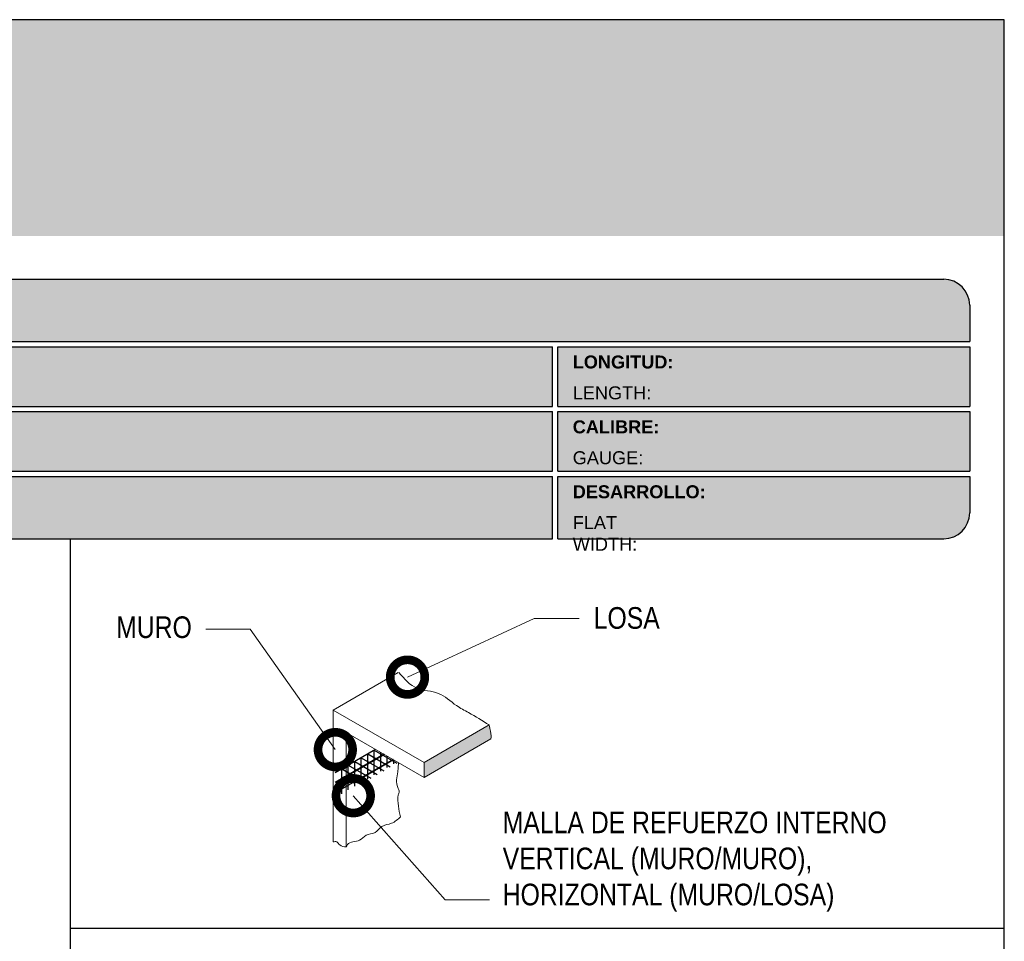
# Model space of a CAD drawing. Header units: millimetres. Extents: x 0 to 30, y 0 to 35.5.
# Tile 5 of 5: x 14.2 to 25.6, y 20.9 to 31.6. Entities that reach past the tile are written whole.
import ezdxf

# ---------------------------------------------------------------- set-up
doc = ezdxf.new("R2010")
doc.units = ezdxf.units.MM
doc.linetypes.add('DASHED2', pattern=[9.524999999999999, 6.35, -3.175])
for name, color, linetype, lineweight in [('CONSTRUPANEL', 170, 'Continuous', 20), ('hatch', 252, 'Continuous', 0), ('LAMINA ACCESORIOS', 1, 'Continuous', 30), ('TEXTO', 7, 'DASHED2', 0), ('TEXTO CUADRO DATOS', 251, 'Continuous', 0)]:
    doc.layers.add(name, color=color, linetype=linetype, lineweight=lineweight)
doc.styles.add('Erika', font='techl___.ttf', dxfattribs={"height": 0.25})
doc.styles.get("Standard").update_dxf_attribs({"font": 'arial.ttf'})
doc.dimstyles.new('Erika', dxfattribs={"dimtxt": 0.25, "dimasz": 0.8, "dimexe": 0.5, "dimexo": 0.5, "dimgap": 0, "dimtad": 0, "dimlfac": 0.1, "dimzin": 1, "dimdsep": 46, "dimtxsty": 'Erika', "dimblk": 'DOTSMALL', "dimcen": 2.5, "dimse1": 1, "dimse2": 1, "dimclrd": 252, "dimclre": 252, "dimclrt": 256, "dimadec": 0, "dimazin": 0, "dimtfac": 1, "dimtmove": 0, "dimatfit": 3, "dimldrblk": 'DOTSMALL', "dimfxl": 1, "dimlwd": 0, "dimlwe": 0, "dimarcsym": 0})

# ---------------------------------------------------------------- blocks, each defined once
blk = doc.blocks.new('LOGO 1')
h = blk.add_hatch(color=7)
h.set_gradient(color1=(255, 255, 255), color2=(0, 0, 255), rotation=180, tint=1)
h.paths.add_polyline_path([(362.633524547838, 273.3012676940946), (362.633524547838, 270.8012676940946), (384.2235245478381, 270.8012676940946), (384.2235245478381, 273.3012676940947)])
at = {"true_color": 0xffffff}
h = blk.add_hatch(color=7, dxfattribs=at)
edge = h.paths.add_edge_path()
edge.add_arc((364.057378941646, 271.7212676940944), 0.3299999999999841, -89.99999999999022, 9.890754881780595e-12, ccw=False)
edge.add_line((364.0573789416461, 271.3912676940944), (363.3973789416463, 271.3912676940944))
edge.add_arc((363.3973789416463, 271.7212676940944), 0.3299999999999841, 179.9999999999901, 269.9999999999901, ccw=False)
edge.add_line((363.0673789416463, 271.7212676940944), (363.0673789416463, 272.3812676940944))
edge.add_arc((363.3973789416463, 272.3812676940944), 0.3299999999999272, 90, 180, ccw=False)
edge.add_line((363.3973789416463, 272.7112676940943), (364.0573789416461, 272.7112676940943))
edge.add_arc((364.0573789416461, 272.3812676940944), 0.3299999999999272, 0, 90, ccw=False)
edge.add_line((364.387378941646, 272.3812676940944), (364.387378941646, 271.7212676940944))
edge = h.paths.add_edge_path(flags=16)
edge.add_arc((364.0573789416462, 271.7212676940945), 0.2887500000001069, 269.9999999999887, 359.9999999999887, ccw=False)
edge.add_line((364.0573789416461, 271.4325176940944), (363.3973789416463, 271.4325176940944))
edge.add_arc((363.3973789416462, 271.7212676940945), 0.2887500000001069, 180.0000000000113, 270.0000000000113, ccw=False)
edge.add_line((363.1086289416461, 271.7212676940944), (363.1086289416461, 272.3812676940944))
edge.add_arc((363.3973789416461, 272.3812676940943), 0.28875000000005, 89.99999999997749, 179.9999999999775, ccw=False)
edge.add_line((363.3973789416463, 272.6700176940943), (364.0573789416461, 272.6700176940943))
edge.add_arc((364.0573789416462, 272.3812676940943), 0.28875000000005, 2.262368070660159e-11, 90.00000000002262, ccw=False)
edge.add_line((364.3461289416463, 272.3812676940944), (364.3461289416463, 271.7212676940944))
for color, points in [(30, [(364.0980555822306, 272.0718926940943), (364.3048789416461, 272.0718926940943), (364.3048789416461, 272.3812676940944, 0.4142135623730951), (364.0573789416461, 272.6287676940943), (363.3973789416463, 272.6287676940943, 0.4142135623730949), (363.1498789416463, 272.3812676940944), (363.1498789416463, 272.0718926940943), (363.3567023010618, 272.0718926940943, -0.9459053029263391)]), (170, [(364.3048789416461, 271.7212676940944), (364.3048789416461, 272.0306426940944), (364.0980555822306, 272.0306426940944, -0.9459053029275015), (363.3567023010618, 272.0306426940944), (363.1498789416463, 272.0306426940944), (363.1498789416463, 271.7212676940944, 0.4142135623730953), (363.3973789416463, 271.4737676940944), (364.057378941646, 271.4737676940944, 0.4142135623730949)])]:
    blk.add_hatch(color=color).paths.add_polyline_path(points)
h = blk.add_hatch(color=7, dxfattribs=at)
h.paths.add_polyline_path([(363.3561289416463, 272.0512676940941, 1), (364.0986289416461, 272.0512676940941, 1)])
h.paths.add_polyline_path([(364.0602079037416, 272.0512676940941, -1), (363.3945499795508, 272.0512676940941, -1)], flags=16)
h = blk.add_hatch(color=252)
h.set_gradient(color1=(132, 132, 132), rotation=70.00000000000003, tint=1, name='SPHERICAL')
h.paths.add_polyline_path([(364.0602079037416, 272.0512676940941, 1), (363.3945499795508, 272.0512676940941, 1)])
blk.add_hatch(color=7, dxfattribs=at).paths.add_polyline_path([(364.8420585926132, 272.4104305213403), (365.4501879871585, 272.4104305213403), (365.4501879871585, 272.2247109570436), (365.119665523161, 272.2247109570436), (365.119665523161, 272.1719110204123), (365.4501879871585, 272.1719110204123), (365.4501879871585, 272.00471122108), (365.119665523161, 272.00471122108), (365.119665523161, 271.8609844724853), (364.8420585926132, 271.8609844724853)])
h = blk.add_hatch(color=7, dxfattribs=at)
h.paths.add_polyline_path([(365.620750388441, 272.4104305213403), (365.4485062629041, 271.8609844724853), (365.7332546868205, 271.8609844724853), (365.7479187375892, 271.934277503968), (365.9266795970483, 271.934277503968), (365.9413436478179, 271.8609844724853), (366.2260920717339, 271.8609844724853), (366.0538479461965, 272.4104305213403)])
h.paths.add_polyline_path([(365.837299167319, 272.2366800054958), (365.8906148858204, 272.0814774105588), (365.7839834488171, 272.0814774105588)], flags=16)
h = blk.add_hatch(color=7, dxfattribs=at)
h.paths.add_polyline_path([(366.9358659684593, 272.4104305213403), (366.6709453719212, 272.4104305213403), (366.6709453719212, 272.1991139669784), (366.5221127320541, 272.4104305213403), (366.2395855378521, 272.4104305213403), (366.2395855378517, 271.8609844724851), (366.5045061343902, 271.8609844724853), (366.5045061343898, 272.1071001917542), (366.6947223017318, 271.8609844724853), (366.9358659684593, 271.8609844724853)])
h.paths.add_polyline_path([(367.4970415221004, 272.4140725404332, 0.09403921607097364), (367.2339520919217, 272.4140725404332, 0.3497782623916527), (367.0006865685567, 272.2074327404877, 0.09737279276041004), (367.0006865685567, 272.0639822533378, 0.3497782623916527), (367.2339520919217, 271.8573424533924, 0.09403921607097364), (367.4970415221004, 271.8573424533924, 0.3497782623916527), (367.7303070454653, 272.0639822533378, 0.09737279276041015), (367.7303070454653, 272.2074327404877, 0.3497782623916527)])
h.paths.add_polyline_path([(367.2999959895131, 272.2148320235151, -0.3799377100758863), (367.4309976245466, 272.2148320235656, -0.158874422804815), (367.4503779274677, 272.1817168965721, -0.1263576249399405), (367.44577155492, 272.0572845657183, -0.2142742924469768), (367.4126854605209, 272.0188340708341, -0.2226123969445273), (367.318308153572, 272.0188340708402, -0.2142742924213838), (367.2852220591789, 272.0572845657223, -0.1263576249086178), (367.2806156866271, 272.1817168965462, -0.1588744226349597)], flags=16)
h.paths.add_polyline_path([(368.0775589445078, 272.2601931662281), (368.1276424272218, 272.2601931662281, -0.05869489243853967), (368.3904870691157, 272.2278050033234), (368.3904870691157, 272.3881713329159, 0.06395994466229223), (368.1046346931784, 272.4264429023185, 0.04691611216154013), (367.9730899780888, 272.4140725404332, 0.2229690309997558), (367.7857619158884, 272.3139728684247, 0.1654172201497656), (367.7667124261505, 272.182419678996, 0.1952229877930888), (367.8161538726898, 272.1004656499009, 0.07724634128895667), (367.887655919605, 272.0635888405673, 0.08066867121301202), (367.9607834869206, 272.0517133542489), (368.0895714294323, 272.0517133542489, -1), (368.0895714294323, 272.0112218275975), (368.0394879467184, 272.0112218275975, -0.05869489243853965), (367.7766433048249, 272.0436099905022), (367.7766433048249, 271.8832436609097, 0.0639599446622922), (368.0624956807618, 271.8449720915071, 0.04691611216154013), (368.1940403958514, 271.8573424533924, 0.2229690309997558), (368.3813684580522, 271.9574421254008, 0.2091142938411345), (368.391184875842, 272.1225548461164, 0.1301021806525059), (368.3636451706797, 272.1610969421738, 0.09267767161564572), (368.2794744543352, 272.2078261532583, 0.08066867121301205), (368.2063468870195, 272.2197016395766), (368.0775589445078, 272.2197016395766, -1)])
h.paths.add_polyline_path([(369.0017330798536, 272.4104305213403), (368.5686355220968, 272.4104305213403), (368.3963913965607, 271.8609844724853), (368.6811398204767, 271.8609844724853), (368.6958038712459, 271.934277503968), (368.8745647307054, 271.934277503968), (368.8892287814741, 271.8609844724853), (369.1739772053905, 271.8609844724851)])
h.paths.add_polyline_path([(368.7851843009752, 272.2366800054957), (368.8385000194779, 272.0814774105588), (368.7318685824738, 272.0814774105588)], flags=16)
at = {"color": 7, "true_color": 0xffffff}
for points in [[(364.387378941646, 271.7212676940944, -0.414213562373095), (364.0573789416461, 271.3912676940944), (363.3973789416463, 271.3912676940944, -0.414213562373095), (363.0673789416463, 271.7212676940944), (363.0673789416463, 272.3812676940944, -0.414213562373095), (363.3973789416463, 272.7112676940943), (364.0573789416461, 272.7112676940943, -0.4142135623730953), (364.387378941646, 272.3812676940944)], [(364.3461289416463, 271.7212676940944, -0.4142135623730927), (364.0573789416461, 271.4325176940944), (363.3973789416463, 271.4325176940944, -0.4142135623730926), (363.1086289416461, 271.7212676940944), (363.1086289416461, 272.3812676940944, -0.414213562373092), (363.3973789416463, 272.6700176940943), (364.0573789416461, 272.6700176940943, -0.4142135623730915), (364.3461289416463, 272.3812676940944)], [(367.7303070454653, 272.2074327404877, 0.3497782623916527), (367.4970415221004, 272.4140725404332, 0.09403921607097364), (367.2339520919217, 272.4140725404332, 0.3497782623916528), (367.0006865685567, 272.2074327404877, 0.09737279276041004), (367.0006865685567, 272.0639822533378, 0.3497782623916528), (367.2339520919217, 271.8573424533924, 0.09403921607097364), (367.4970415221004, 271.8573424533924, 0.3497782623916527), (367.7303070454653, 272.0639822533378, 0.09737279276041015)], [(368.3637508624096, 272.1610094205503, 0.09280978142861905), (368.2794744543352, 272.2078261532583, 0.08066867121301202), (368.2063468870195, 272.2197016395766), (368.0775589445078, 272.2197016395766, -0.9999999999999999), (368.0775589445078, 272.2601931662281), (368.1276424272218, 272.2601931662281, -0.05869489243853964), (368.3904870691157, 272.2278050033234), (368.3904870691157, 272.3881713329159, 0.06395994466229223), (368.1046346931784, 272.4264429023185, 0.04691611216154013), (367.9730899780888, 272.4140725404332, 0.2229690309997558), (367.7857619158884, 272.3139728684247, 0.1654172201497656), (367.7667124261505, 272.182419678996, 0.1952229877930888), (367.8161538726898, 272.1004656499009, 0.07724634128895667), (367.887655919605, 272.0635888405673, 0.08066867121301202), (367.9607834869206, 272.0517133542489), (368.0895714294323, 272.0517133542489, -0.9999999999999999), (368.0895714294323, 272.0112218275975), (368.0394879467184, 272.0112218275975, -0.05869489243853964), (367.7766433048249, 272.0436099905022), (367.7766433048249, 271.8832436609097, 0.06395994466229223), (368.0624956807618, 271.8449720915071, 0.04691611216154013), (368.1940403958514, 271.8573424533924, 0.2229690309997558), (368.3813684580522, 271.9574421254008, 0.2091142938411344), (368.391184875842, 272.1225548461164, 0.1341802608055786)], [(367.2852220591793, 272.0572845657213, 0.2142742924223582), (367.318308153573, 272.0188340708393, 0.2226123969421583), (367.4126854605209, 272.0188340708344, 0.2142742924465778), (367.44577155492, 272.0572845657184, 0.1263576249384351), (367.4503779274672, 272.1817168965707, 0.1588744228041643), (367.4309976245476, 272.2148320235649, 0.379937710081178), (367.2999959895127, 272.2148320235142, 0.1588744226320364), (367.2806156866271, 272.1817168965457, 0.1263576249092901)]]:
    blk.add_lwpolyline(points, format="xyb", close=True, dxfattribs=at)
at = {"color": 30}
blk.add_lwpolyline([(364.3048789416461, 272.0718926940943), (364.3048789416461, 272.3812676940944, 0.414213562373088), (364.0573789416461, 272.6287676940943), (363.3973789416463, 272.6287676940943, 0.4142135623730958), (363.1498789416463, 272.3812676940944), (363.1498789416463, 272.0718926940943), (363.3567023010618, 272.0718926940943, -0.9459053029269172), (364.0980555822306, 272.0718926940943)], format="xyb", close=True, dxfattribs=at)
at = {"color": 7, "true_color": 0xffffff}
for points in [[(364.8420585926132, 272.4104305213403), (365.4501879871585, 272.4104305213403), (365.4501879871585, 272.2247109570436), (365.119665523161, 272.2247109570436), (365.119665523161, 272.1719110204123), (365.4501879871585, 272.1719110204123), (365.4501879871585, 272.00471122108), (365.119665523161, 272.00471122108), (365.119665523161, 271.8609844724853), (364.8420585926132, 271.8609844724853)], [(365.7332546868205, 271.8609844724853), (365.4485062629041, 271.8609844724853), (365.620750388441, 272.4104305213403), (366.0538479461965, 272.4104305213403), (366.2260920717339, 271.8609844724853), (365.9413436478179, 271.8609844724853), (365.9266795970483, 271.934277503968), (365.7479187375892, 271.934277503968)], [(366.5045061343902, 272.1071001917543), (366.5045061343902, 271.8609844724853), (366.2395855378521, 271.8609844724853), (366.2395855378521, 272.4104305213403), (366.5221127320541, 272.4104305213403), (366.6709453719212, 272.1991139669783), (366.6709453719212, 272.4104305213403), (366.9358659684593, 272.4104305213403), (366.9358659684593, 271.8609844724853), (366.6947223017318, 271.8609844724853)], [(368.8745647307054, 271.934277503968), (368.8892287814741, 271.8609844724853), (369.1739772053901, 271.8609844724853), (369.0017330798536, 272.4104305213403), (368.5686355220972, 272.4104305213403), (368.3963913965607, 271.8609844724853), (368.6811398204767, 271.8609844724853), (368.6958038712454, 271.934277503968)], [(365.7839834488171, 272.0814774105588), (365.837299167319, 272.2366800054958), (365.8906148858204, 272.0814774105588)], [(368.8385000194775, 272.0814774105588), (368.7851843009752, 272.2366800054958), (368.7318685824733, 272.0814774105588)]]:
    blk.add_lwpolyline(points, close=True, dxfattribs=at)
at = {"color": 170}
blk.add_lwpolyline([(363.3567023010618, 272.0306426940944, 0.9459053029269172), (364.0980555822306, 272.0306426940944), (364.3048789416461, 272.0306426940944), (364.3048789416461, 271.7212676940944, -0.4142135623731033), (364.0573789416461, 271.4737676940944), (363.3973789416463, 271.4737676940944, -0.414213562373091), (363.1498789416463, 271.7212676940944), (363.1498789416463, 272.0306426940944)], format="xyb", close=True, dxfattribs=at)
at = {"color": 7, "true_color": 0xffffff}
for radius in [0.3712499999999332, 0.332828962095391]:
    blk.add_circle((363.7273789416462, 272.0512676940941), radius, dxfattribs=at)
at = {"color": 254, "insert": (366.4315877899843, 271.623287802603), "char_height": 0.22, "width": 5.448476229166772, "attachment_point": 1}
blk.add_mtext('{\\fBookman Old Style|b1|i1|c0|p18;\\C255;\\c16777215;Aisla. Protege. Ahorra}', dxfattribs=at)
blk = doc.blocks.new('_DotSmall')
at = {"color": 0, "linetype": 'ByBlock', "const_width": 0.5}
blk.add_lwpolyline([(-0.0625, 0, 1), (0.0625, 0, 1)], format="xyb", close=True, dxfattribs=at)

msp = doc.modelspace()

# ---------------------------------------------------------------- hatches: boundary and pattern name
at = {"true_color": 0xb3b3b3}
msp.add_hatch(color=253, dxfattribs=at).paths.add_polyline_path([(25.18823200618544, 27.87273601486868), (25.18823200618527, 28.2927360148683, 0.4142135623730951), (24.88823200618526, 28.59273601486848), (4.698232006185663, 28.59273601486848, 0.4142135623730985), (4.398232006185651, 28.29273601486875), (4.398232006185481, 27.87273601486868)])
h = msp.add_hatch(color=253, dxfattribs=at)
h.paths.add_polyline_path([(4.398232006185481, 27.81273601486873), (4.398232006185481, 27.12273601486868), (20.36772348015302, 27.12273601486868), (20.36772348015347, 27.81273601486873)])
h.paths.add_polyline_path([(20.36772348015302, 26.37273601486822), (20.36772348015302, 27.06273601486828), (4.398232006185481, 27.06273601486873), (4.398232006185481, 26.37273601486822)])
h.paths.add_polyline_path([(20.36772348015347, 25.59273601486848), (20.36772348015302, 26.31273601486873), (4.398232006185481, 26.31273601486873), (4.398232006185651, 25.89273601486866, 0.4142135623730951), (4.698232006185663, 25.59273601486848)])
h.paths.add_polyline_path([(20.42772348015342, 26.31273601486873), (20.42772348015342, 25.59273601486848), (24.88823200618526, 25.59273601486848, 0.4142135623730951), (25.18823200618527, 25.89273601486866), (25.18823200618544, 26.31273601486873)])
h.paths.add_polyline_path([(20.42772348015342, 27.06273601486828), (20.42772348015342, 26.37273601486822), (25.18823200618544, 26.37273601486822), (25.18823200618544, 27.06273601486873)])
h.paths.add_polyline_path([(20.42772348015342, 27.81273601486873), (20.42772348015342, 27.12273601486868), (25.18823200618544, 27.12273601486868), (25.18823200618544, 27.81273601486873)])
at = {"layer": 'hatch', "linetype": 'Continuous'}
h = msp.add_hatch(dxfattribs=at)
h.set_pattern_fill('HONEY', color=256, scale=0.3)
h.set_pattern_definition([(0, (-393.4120299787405, -2763.710795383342), (0.05624999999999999, 0.03247595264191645), [0.0375, -0.075]), (120, (-393.4120299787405, -2763.710795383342), (-0.05624999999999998, 0.03247595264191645), [0.03749999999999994, -0.07499999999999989]), (59.99999999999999, (-393.4120299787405, -2763.710795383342), (1.249000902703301e-17, 0.0649519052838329), [-0.075, 0.0375])])
edge = h.paths.add_edge_path()
edge.add_spline(control_points=[(5.152912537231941, 20.98409083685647), (5.145949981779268, 21.01114310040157), (5.125341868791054, 21.09121371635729), (5.156963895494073, 21.21618297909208), (5.204585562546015, 21.36383977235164), (5.04645122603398, 21.58719056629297), (5.103887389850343, 21.95044223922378), (5.086732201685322, 22.34672115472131), (5.292809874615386, 22.65110770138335), (5.05990256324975, 23.08822675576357), (5.11842459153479, 23.5464714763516), (5.172790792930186, 23.89184064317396), (5.187093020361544, 23.98269761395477)], knot_values=[0, 0, 0, 0, 0.08278835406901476, 0.245041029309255, 0.3812774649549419, 0.5193559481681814, 1.007405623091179, 1.41851511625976, 1.706842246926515, 1.99947423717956, 2.774673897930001, 3.051408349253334, 3.051408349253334, 3.051408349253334, 3.051408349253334], degree=3, periodic=0)
edge.add_line((5.187093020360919, 23.98269761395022), (5.069565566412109, 24.05744857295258))
edge.add_spline(control_points=[(5.069565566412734, 24.05744857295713), (5.055263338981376, 23.96659160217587), (5.000897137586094, 23.62122243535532), (4.942375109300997, 23.16297771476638), (5.175282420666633, 22.72585866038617), (4.969204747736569, 22.42147211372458), (4.986359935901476, 22.02519319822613), (4.928923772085, 21.66194152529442), (5.087058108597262, 21.43859073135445), (5.03943644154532, 21.29093393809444), (5.007814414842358, 21.16596467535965), (5.028422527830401, 21.08589405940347), (5.035385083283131, 21.05884179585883)], knot_values=[0, 0, 0, 0, 0.2767344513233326, 1.051934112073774, 1.34456610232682, 1.632893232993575, 2.044002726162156, 2.532052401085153, 2.670130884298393, 2.80636731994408, 2.96861999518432, 3.051408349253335, 3.051408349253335, 3.051408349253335, 3.051408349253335], degree=3, periodic=0)
edge.add_line((5.035385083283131, 21.05884179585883), (5.152912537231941, 20.98409083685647))
edge = h.paths.add_edge_path()
edge.add_spline(control_points=[(5.187093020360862, 23.98269761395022), (5.2444074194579, 23.98317687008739), (5.348596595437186, 23.98404808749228), (5.503473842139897, 24.14041277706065), (5.855276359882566, 24.08628896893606), (6.1431382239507, 24.32989256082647), (6.440860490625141, 24.4583615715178), (6.643575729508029, 24.46352840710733), (6.810151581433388, 24.55464546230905), (6.953190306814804, 24.61668097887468), (7.097020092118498, 24.68463688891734), (7.279965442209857, 24.68973786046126), (7.401499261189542, 24.76454175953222), (7.486574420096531, 24.81690540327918)], knot_values=[0, 0, 0, 0, 0.1649725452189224, 0.2998959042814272, 0.6170643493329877, 1.115293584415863, 1.370764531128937, 1.581038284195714, 1.706580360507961, 1.93316834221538, 2.052752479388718, 2.177980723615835, 2.470196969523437, 2.470196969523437, 2.470196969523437, 2.470196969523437], degree=3, periodic=0)
edge.add_line((7.486574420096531, 24.81690540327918), (7.367561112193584, 24.89260140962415))
edge.add_spline(control_points=[(7.367561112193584, 24.89260140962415), (7.282485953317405, 24.84023776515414), (7.160952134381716, 24.76543386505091), (6.978006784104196, 24.76033289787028), (6.83417699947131, 24.69237697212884), (6.691138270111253, 24.63034154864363), (6.524562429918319, 24.53922421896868), (6.321847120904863, 24.53405902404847), (6.024125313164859, 24.40557927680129), (5.736260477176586, 24.16204521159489), (5.384464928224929, 24.21600598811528), (5.229909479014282, 24.06024297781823), (5.126334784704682, 24.05843792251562), (5.069565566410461, 24.05744857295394)], knot_values=[0, 0, 0, 0, 0.2922162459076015, 0.4174444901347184, 0.5370286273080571, 0.763616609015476, 0.8891586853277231, 1.0994324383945, 1.354903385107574, 1.853132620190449, 2.17030106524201, 2.305224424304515, 2.468869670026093, 2.468869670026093, 2.468869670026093, 2.468869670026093], degree=3, periodic=0)
edge.add_line((5.069565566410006, 24.05744857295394), (5.187093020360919, 23.98269761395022))
edge = h.paths.add_edge_path()
edge.add_spline(control_points=[(12.63683582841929, 24.20929182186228), (12.64903016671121, 24.23782756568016), (12.69761827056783, 24.32641722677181), (12.89857679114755, 24.32213706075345), (13.08882914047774, 24.35997669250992), (13.19540477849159, 24.52259031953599), (13.38076665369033, 24.50611042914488), (13.54926125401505, 24.54142337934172), (13.71069985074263, 24.62243475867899), (13.8233559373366, 24.69108266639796), (13.94201667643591, 24.71527283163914), (13.95201304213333, 24.74261744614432)], knot_values=[0.04585456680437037, 0.04585456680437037, 0.04585456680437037, 0.04585456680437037, 0.1345598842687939, 0.3494367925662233, 0.5653843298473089, 0.7015898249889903, 0.8767295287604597, 1.067799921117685, 1.226826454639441, 1.401324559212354, 1.505118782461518, 1.505118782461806, 1.505118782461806, 1.505118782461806], degree=3, periodic=0)
edge.add_line((13.95201304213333, 24.74261744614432), (13.83299973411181, 24.81831345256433))
edge.add_spline(control_points=[(13.8329997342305, 24.81831345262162), (13.82300336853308, 24.79096883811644), (13.70434262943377, 24.76677867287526), (13.5916865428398, 24.69813076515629), (13.43024794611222, 24.61711938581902), (13.2617533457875, 24.58180643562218), (13.07639147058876, 24.59828632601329), (12.96981583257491, 24.43567269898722), (12.80847019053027, 24.4035823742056), (12.67868344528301, 24.40125451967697), (12.63683582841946, 24.39173051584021)], knot_values=[0.2207137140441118, 0.2207137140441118, 0.2207137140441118, 0.2207137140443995, 0.3245079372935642, 0.4990060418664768, 0.6580325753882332, 0.849102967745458, 1.024242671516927, 1.160448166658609, 1.376395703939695, 1.505118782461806, 1.505118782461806, 1.505118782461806, 1.505118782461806], degree=3, periodic=0)
edge.add_line((12.63683582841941, 24.39173051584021), (12.63683582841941, 24.20929182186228))
edge = h.paths.add_edge_path()
edge.add_spline(control_points=[(19.80977240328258, 10.69774250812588), (19.82805027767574, 10.70835289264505), (19.90627623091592, 10.75376339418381), (20.12217694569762, 10.7435743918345), (20.36070394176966, 10.81300604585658), (20.55700073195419, 10.93840175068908), (20.71740048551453, 10.94326573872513), (20.81212121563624, 10.98631163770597), (20.84629096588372, 11.02052450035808)], knot_values=[0, 0, 0, 0, 0.0628223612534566, 0.2688681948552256, 0.6204817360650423, 0.8008058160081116, 0.9494490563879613, 1.09478071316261, 1.09478071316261, 1.09478071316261, 1.09478071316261], degree=3, periodic=0)
edge.add_line((20.84629096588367, 11.02052450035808), (20.68651339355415, 11.12214779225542))
edge.add_spline(control_points=[(20.68651339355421, 11.12214779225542), (20.65234364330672, 11.08793492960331), (20.55762291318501, 11.04488903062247), (20.39722315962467, 11.04002504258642), (20.20092636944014, 10.91462933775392), (19.9623993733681, 10.84519768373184), (19.7464986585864, 10.85538668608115), (19.66827270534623, 10.80997618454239), (19.64999483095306, 10.79936580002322)], knot_values=[0, 0, 0, 0, 0.1453316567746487, 0.2939748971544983, 0.4742989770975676, 0.8259125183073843, 1.031958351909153, 1.09478071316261, 1.09478071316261, 1.09478071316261, 1.09478071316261], degree=3, periodic=0)
edge.add_line((19.64999483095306, 10.79936580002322), (19.80977240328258, 10.69774250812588))
edge = h.paths.add_edge_path()
edge.add_spline(control_points=[(19.65466585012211, 23.2799068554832), (19.65643563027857, 23.29185405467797), (19.66018411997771, 23.34054953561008), (19.6394768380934, 23.39423907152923), (19.63478981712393, 23.4361565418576), (19.63436996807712, 23.44139410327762)], knot_values=[0.06208313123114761, 0.06208313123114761, 0.06208313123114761, 0.06208313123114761, 0.09843315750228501, 0.2103491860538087, 0.2263242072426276, 0.2263242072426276, 0.2263242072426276, 0.2263242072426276], degree=3, periodic=0)
edge.add_line((19.63436996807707, 23.44139410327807), (18.88223655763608, 23.00714967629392))
edge.add_line((18.88223655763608, 23.00714967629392), (18.88223655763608, 22.8339445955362))
edge.add_line((18.88223655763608, 22.8339445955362), (19.65466585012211, 23.2799068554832))

# ---------------------------------------------------------------- linework, layer by layer
at = {"color": 253, "true_color": 0xb3b3b3}
for p, q in [((4.698232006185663, 28.59273601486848), (24.88823200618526, 28.59273601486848)), ((25.18823200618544, 28.2927360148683), (25.18823200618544, 27.87273601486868)), ((4.398232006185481, 27.87273601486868), (25.18823200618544, 27.87273601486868)), ((4.398232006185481, 27.81273601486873), (20.36772348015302, 27.81273601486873)), ((20.36772348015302, 27.12273601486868), (20.36772348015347, 27.81273601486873)), ((20.42772348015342, 27.81273601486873), (25.18823200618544, 27.81273601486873)), ((20.42772348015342, 27.12273601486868), (20.42772348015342, 27.81273601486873)), ((25.18823200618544, 27.81273601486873), (25.18823200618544, 27.12273601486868)), ((4.398232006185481, 27.12273601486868), (20.36772348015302, 27.12273601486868)), ((20.42772348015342, 27.12273601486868), (25.18823200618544, 27.12273601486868)), ((4.398232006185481, 27.06273601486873), (20.36772348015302, 27.06273601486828)), ((20.36772348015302, 26.37273601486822), (20.36772348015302, 27.06273601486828)), ((20.42772348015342, 27.06273601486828), (25.18823200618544, 27.06273601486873)), ((20.42772348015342, 26.37273601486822), (20.42772348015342, 27.06273601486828)), ((25.18823200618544, 27.06273601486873), (25.18823200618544, 26.37273601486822)), ((4.398232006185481, 26.37273601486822), (20.36772348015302, 26.37273601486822)), ((4.398232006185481, 26.31273601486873), (20.36772348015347, 26.31273601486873)), ((20.36772348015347, 25.59273601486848), (20.36772348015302, 26.31273601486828)), ((20.42772348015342, 26.37273601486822), (25.18823200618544, 26.37273601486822)), ((20.42772348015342, 26.31273601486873), (25.18823200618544, 26.31273601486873)), ((20.42772348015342, 25.59273601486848), (20.42772348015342, 26.31273601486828)), ((25.18823200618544, 26.31273601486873), (25.18823200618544, 25.89273601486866)), ((4.698232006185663, 25.59273601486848), (20.36772348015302, 25.59273601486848)), ((20.42772348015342, 25.59273601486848), (24.88823200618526, 25.59273601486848))]:
    msp.add_line(p, q, dxfattribs=at)
at = {"color": 254, "true_color": 0xe3e3e3}
msp.add_lwpolyline([(3.99823200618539, 3.652736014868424), (25.58823200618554, 3.652736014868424), (25.58823200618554, 31.59273601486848), (3.99823200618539, 31.59273601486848)], close=True, dxfattribs=at)
at = {"color": 253, "true_color": 0xb3b3b3}
for centre, start, end in [((24.88823200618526, 28.2927360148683), 0, 90), ((24.88823200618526, 25.89273601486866), 270, 0)]:
    msp.add_arc(centre, 0.3, start, end, dxfattribs=at)
at = {"layer": 'CONSTRUPANEL'}
for p, q in [((18.58191540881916, 24.04619474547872), (17.83223655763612, 23.61336745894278)), ((17.83223655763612, 22.08799043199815), (17.83223655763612, 23.61336745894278)), ((17.83223655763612, 23.61336745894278), (18.88223655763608, 23.00714967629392)), ((17.98223655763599, 22.03081051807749), (17.98223655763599, 23.35355983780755)), ((17.98223655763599, 23.35355983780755), (18.88223655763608, 22.8339445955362)), ((19.63436996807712, 23.44139410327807), (18.88223655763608, 23.00714967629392)), ((19.65466585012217, 23.2799068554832), (18.88223655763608, 22.8339445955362)), ((18.88223655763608, 22.8339445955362), (18.88223655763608, 23.00714967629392))]:
    msp.add_line(p, q, dxfattribs=at)
at = {"layer": 'CONSTRUPANEL', "linetype": 'Continuous'}
for points in [[(18.58976825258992, 24.04619474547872), (18.80220797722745, 23.86510688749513), (19.04516185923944, 23.80610702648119), (19.25726611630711, 23.66408331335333), (19.39596071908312, 23.58292690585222), (19.63436996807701, 23.44139410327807)], [(17.9836437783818, 22.03081051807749), (17.99722903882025, 22.05840581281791), (18.1359763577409, 22.1078730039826), (18.21129394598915, 22.16607119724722), (18.31485697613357, 22.19585930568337), (18.39465338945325, 22.26751670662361), (18.50628561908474, 22.30471340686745), (18.60902423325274, 22.37975229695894)]]:
    msp.add_spline(points, degree=3, dxfattribs=at)
for points, knots in [([(19.65466585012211, 23.2799068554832), (19.65643563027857, 23.29185405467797), (19.66018411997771, 23.34054953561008), (19.6394768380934, 23.39423907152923), (19.63478981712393, 23.4361565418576), (19.63436996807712, 23.44139410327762)], [0.06208313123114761, 0.06208313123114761, 0.06208313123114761, 0.06208313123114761, 0.09843315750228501, 0.2103491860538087, 0.2263242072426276, 0.2263242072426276, 0.2263242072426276, 0.2263242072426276]), ([(18.58465031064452, 23.00575609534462), (18.58482641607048, 22.98956589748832), (18.58441976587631, 22.95415945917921), (18.57306889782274, 22.85905216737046), (18.54801706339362, 22.75741357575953), (18.60207174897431, 22.67316584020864), (18.56761002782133, 22.60310768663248), (18.58701976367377, 22.5036053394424), (18.59801664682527, 22.41983576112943), (18.6090242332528, 22.37975229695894)], [0.04145928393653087, 0.04145928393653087, 0.04145928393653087, 0.04145928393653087, 0.08997356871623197, 0.1478086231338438, 0.33041054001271, 0.3822778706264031, 0.4192056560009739, 0.5490806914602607, 0.6743599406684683, 0.6743599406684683, 0.6743599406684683, 0.6743599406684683]), ([(17.83223655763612, 22.08799043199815), (17.84655677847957, 22.09115045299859), (17.87864773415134, 22.09823191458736), (17.90811709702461, 22.03850496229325), (17.95561093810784, 22.02959329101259), (17.98319266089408, 22.0308520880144), (17.98366985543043, 22.03087589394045)], [0, 0, 0, 0, 0.03971072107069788, 0.08898989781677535, 0.1684511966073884, 0.169851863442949, 0.169851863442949, 0.169851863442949, 0.169851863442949])]:
    msp.add_open_spline(points, degree=3, knots=knots, dxfattribs=at)
at = {"layer": 'DEFPOINTS', "linetype": 'Continuous'}
for p, q in [((14.79323200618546, 7.152736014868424), (14.79323200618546, 25.59273601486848)), ((14.79323200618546, 21.09273601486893), (25.58823200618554, 21.09273601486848))]:
    msp.add_line(p, q, dxfattribs=at)
at = {"layer": 'LAMINA ACCESORIOS'}
for p, q in [((18.32130670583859, 23.1577975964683), (17.85597968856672, 22.88914091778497)), ((18.23097968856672, 22.81904472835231), (18.23097968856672, 23.10564726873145)), ((18.23097968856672, 23.10564726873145), (18.49078730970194, 22.9556472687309)), ((18.30597968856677, 22.86234599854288), (18.30597968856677, 23.1489485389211)), ((18.30597968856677, 23.1489485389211), (18.5657873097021, 22.99894853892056)), ((18.38097968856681, 22.90564726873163), (18.38097968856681, 23.12334538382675)), ((18.38097968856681, 22.90564726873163), (18.38097968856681, 23.12334538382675)), ((18.41873456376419, 23.10154759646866), (17.85597968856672, 22.7766409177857)), ((18.52265761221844, 23.04154759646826), (17.85597968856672, 22.6566409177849)), ((18.42525726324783, 23.09778171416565), (17.95993024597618, 22.82912503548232)), ((18.52948267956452, 23.03760714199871), (18.06415566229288, 22.76895046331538)), ((18.08097968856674, 22.73244218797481), (18.08097968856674, 23.01904472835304)), ((18.08097968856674, 23.01904472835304), (18.34078730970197, 22.86904472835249)), ((18.15597968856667, 22.77574345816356), (18.15597968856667, 23.06234599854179)), ((18.15597968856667, 22.77574345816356), (18.15597968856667, 23.06234599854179)), ((18.15597968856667, 23.06234599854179), (18.41578730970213, 22.91234599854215)), ((18.45597968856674, 22.94894853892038), (18.45597968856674, 23.080044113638)), ((18.53097968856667, 22.99224980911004), (18.53097968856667, 23.03674284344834)), ((17.93097968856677, 22.6458396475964), (17.93097968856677, 22.93244218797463)), ((17.93097968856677, 22.93244218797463), (18.1907873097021, 22.78244218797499)), ((17.93097968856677, 22.93244218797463), (18.17918476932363, 22.78914091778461)), ((18.00597968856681, 22.68914091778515), (18.00597968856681, 22.97574345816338)), ((18.00597968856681, 22.97574345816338), (18.26578730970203, 22.82574345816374)), ((18.00597968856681, 22.68914091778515), (18.00597968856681, 22.80253837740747))]:
    msp.add_line(p, q, dxfattribs=at)

# ---------------------------------------------------------------- block references
msp.add_blockref('LOGO 1', (-358.6352925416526, -241.7085316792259))

# ---------------------------------------------------------------- texts
at = {"layer": 'TEXTO', "linetype": 'ByBlock', "lineweight": 0, "char_height": 0.25, "attachment_point": 1, "style": 'Erika'}
for s, insert in [('MURO', (15.32298544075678, 24.69569612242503)), ('LOSA', (20.8420326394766, 24.80272283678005)), ('MALLA DE REFUERZO INTERNO \\PVERTICAL (MURO/MURO), \\PHORIZONTAL (MURO/LOSA) ', (19.79046709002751, 22.43968728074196))]:
    msp.add_mtext(s, dxfattribs=dict(at, insert=insert))
at = {"layer": 'TEXTO CUADRO DATOS', "char_height": 0.15, "width": 0.003231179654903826, "attachment_point": 1}
for s, insert in [('{\\fArial|b1|i0|c0|p34;LONGITUD:}', (20.60001400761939, 27.71127033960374)), ('{\\fArial|b0|i0|c0|p34;LENGTH:}', (20.60001400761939, 27.35459726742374)), ('{\\fArial|b1|i0|c0|p34;CALIBRE:}', (20.60001400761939, 26.96127033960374)), ('{\\fArial|b0|i0|c0|p34;GAUGE:}', (20.60001400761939, 26.60459726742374)), ('{\\fArial|b1|i0|c0|p34;DESARROLLO:}', (20.60001400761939, 26.21127033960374)), ('{\\fArial|b0|i0|c0|p34;FLAT WIDTH:}', (20.60001400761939, 25.85459726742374))]:
    msp.add_mtext(s, dxfattribs=dict(at, insert=insert))

# ---------------------------------------------------------------- leaders
at = {"layer": 'LAMINA ACCESORIOS', "linetype": 'ByBlock', "lineweight": 0}
msp.add_leader([(18.06406046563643, 22.62289496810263), (19.1252506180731, 21.4199792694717), (19.63643259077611, 21.4199792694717)], dimstyle='Erika', override={"dimgap": 0, "dimtad": 0}, dxfattribs=at)
at = {"layer": 'TEXTO', "linetype": 'ByBlock', "lineweight": 0}
for points in [[(18.69028028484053, 23.99366261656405), (20.15263210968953, 24.67238279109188), (20.67499605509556, 24.67238279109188)], [(17.85597968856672, 23.15590393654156), (16.86988473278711, 24.5481764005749), (16.3587027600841, 24.5481764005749)]]:
    msp.add_leader(points, dimstyle='Erika', override={"dimgap": 0, "dimtad": 0}, dxfattribs=at)

doc.saveas('drawing.dxf')
